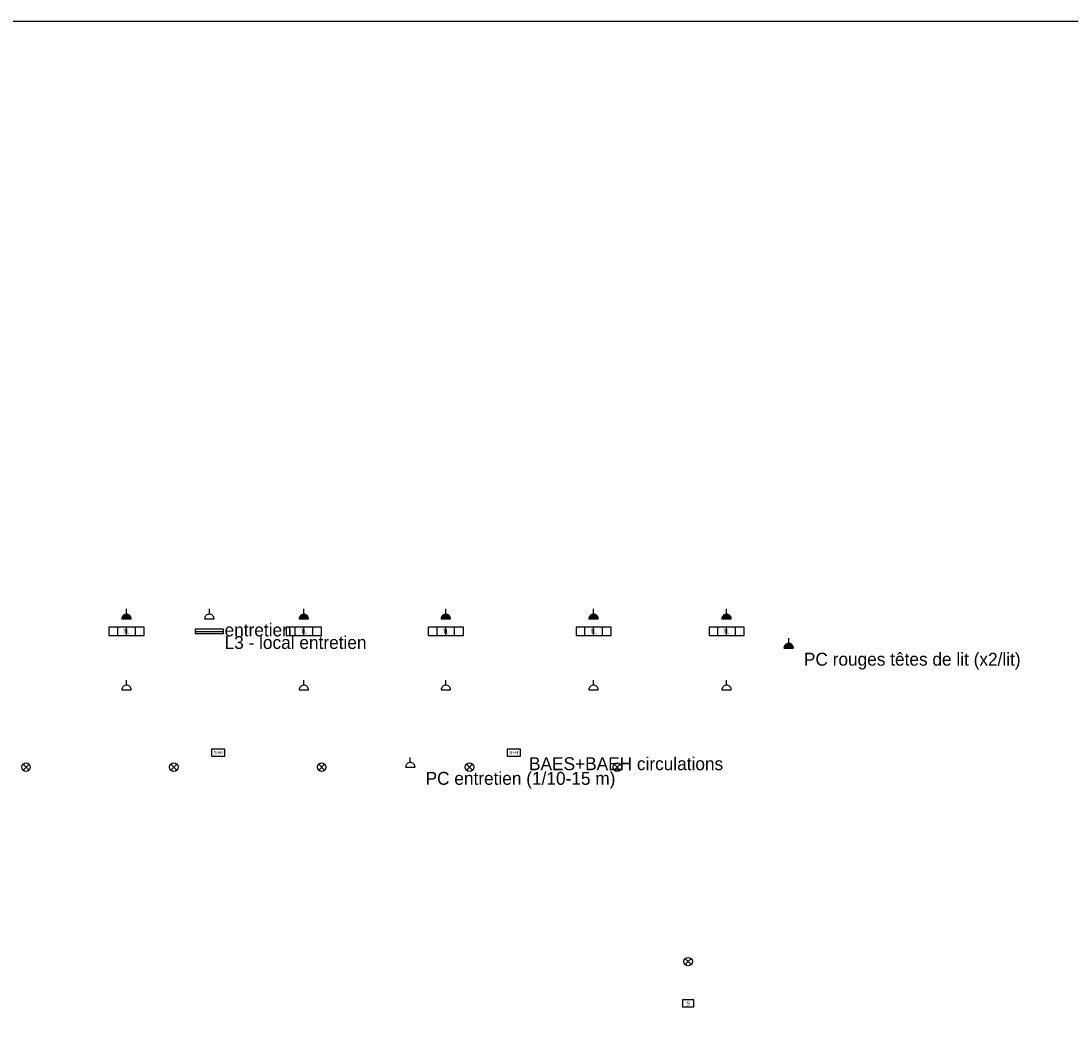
# Model space of a CAD drawing. Header units: millimetres. Extents: x 0 to 164508, y 0 to 89090.
# Tile 3 of 4: x 46412 to 91179, y 45616 to 89090. Entities that reach past the tile are written whole.
import ezdxf
from ezdxf.enums import TextEntityAlignment as Align

# ---------------------------------------------------------------- set-up
doc = ezdxf.new("R2010")
doc.units = ezdxf.units.MM
for name, color, linetype in [('ELEC-ECL-LUM', 2, 'Continuous'), ('ELEC-ECL-SECU', 3, 'Continuous'), ('ELEC-PC-NORMAL', 7, 'Continuous'), ('ELEC-PC-SECOURU', 1, 'Continuous'), ('ELEC-TEXTE', 7, 'Continuous'), ('FOND-ARCHI', 8, 'Continuous')]:
    doc.layers.add(name, color=color, linetype=linetype)
picture_1 = doc.add_image_def('image1.png', size_in_pixel=(3573, 2526))

# ---------------------------------------------------------------- blocks, each defined once
blk = doc.blocks.new('ELEC_TL')
for p, q in [((-375, -180), (-375, 180)), ((0, -180), (0, 180)), ((375, -180), (375, 180))]:
    blk.add_line(p, q)
blk.add_lwpolyline([(-750, -180), (750, -180), (750, 180), (-750, 180)], close=True)
blk.add_text('TL', height=170).set_placement((0, 0), align=Align.MIDDLE_CENTER)
blk = doc.blocks.new('ELEC_DOWNLIGHT')
for p, q in [((-127, -127), (127, 127)), ((-127, 127), (127, -127))]:
    blk.add_line(p, q)
blk.add_circle((0, 0), 180)
blk = doc.blocks.new('ELEC_REGLETTE')
blk.add_line((-600, 0), (600, 0))
blk.add_lwpolyline([(-600, -90), (600, -90), (600, 90), (-600, 90)], close=True)
blk = doc.blocks.new('ELEC_BAEH')
blk.add_lwpolyline([(-280, -150), (280, -150), (280, 150), (-280, 150)], close=True)
blk.add_text('S+H', height=140).set_placement((0, 0), align=Align.MIDDLE_CENTER)
blk = doc.blocks.new('ELEC_BAES')
blk.add_lwpolyline([(-240, -150), (240, -150), (240, 150), (-240, 150)], close=True)
blk.add_text('S', height=170).set_placement((0, 0), align=Align.MIDDLE_CENTER)
blk = doc.blocks.new('ELEC_PCS')
blk.add_hatch(color=7).paths.add_polyline_path([(200, 0), (193, 52), (173, 100), (141, 141), (100, 173), (52, 193), (0, 200), (-52, 193), (-100, 173), (-141, 141), (-173, 100), (-193, 52), (-200, 0), (-200, 0)])
for p, q in [((-200, 0), (200, 0)), ((0, 200), (0, 420))]:
    blk.add_line(p, q)
blk.add_lwpolyline([(200, 0), (197, 35), (188, 68), (173, 100), (153, 129), (129, 153), (100, 173), (68, 188), (35, 197), (0, 200), (-35, 197), (-68, 188), (-100, 173), (-129, 153), (-153, 129), (-173, 100), (-188, 68), (-197, 35), (-200, 0)])
blk = doc.blocks.new('ELEC_PC')
for p, q in [((-200, 0), (200, 0)), ((0, 200), (0, 420))]:
    blk.add_line(p, q)
blk.add_lwpolyline([(200, 0), (197, 35), (188, 68), (173, 100), (153, 129), (129, 153), (100, 173), (68, 188), (35, 197), (0, 200), (-35, 197), (-68, 188), (-100, 173), (-129, 153), (-153, 129), (-173, 100), (-188, 68), (-197, 35), (-200, 0)])

msp = doc.modelspace()

# ---------------------------------------------------------------- block references
at = {"layer": 'ELEC-ECL-LUM'}
for name, p in [('ELEC_TL', (50912.9284, 63076.074)), ('ELEC_REGLETTE', (54441.5472, 63076.074)), ('ELEC_TL', (58474.2544, 63076.074)), ('ELEC_TL', (58474.2544, 63076.074)), ('ELEC_TL', (64523.3152, 63076.074)), ('ELEC_TL', (70824.4202, 63076.074)), ('ELEC_TL', (76495.4147, 63076.074)), ('ELEC_DOWNLIGHT', (46628.177, 57285.1915)), ('ELEC_DOWNLIGHT', (52929.282, 57285.1915)), ('ELEC_DOWNLIGHT', (59230.387, 57285.1915)), ('ELEC_DOWNLIGHT', (65531.492, 57285.1915)), ('ELEC_DOWNLIGHT', (71832.597, 57285.1915)), ('ELEC_DOWNLIGHT', (74857.1274, 48999.775))]:
    msp.add_blockref(name, p, dxfattribs=at)
at = {"layer": 'ELEC-ECL-SECU'}
for name, p in [('ELEC_BAEH', (54819.6135, 57908.825)), ('ELEC_BAEH', (67421.8235, 57908.825)), ('ELEC_BAES', (74857.1274, 47217.965))]:
    msp.add_blockref(name, p, dxfattribs=at)
at = {"layer": 'ELEC-PC-NORMAL'}
for p in [(54441.5472, 63610.617), (50912.9284, 60581.54), (58474.2544, 60581.54), (64523.3152, 60581.54), (70824.4202, 60581.54), (76495.4147, 60581.54), (63011.05, 57285.1915)]:
    msp.add_blockref('ELEC_PC', p, dxfattribs=at)
at = {"layer": 'ELEC-PC-SECOURU'}
for p in [(50912.9284, 63610.617), (58474.2544, 63610.617), (64523.3152, 63610.617), (70824.4202, 63610.617), (76495.4147, 63610.617), (79141.8788, 62363.35)]:
    msp.add_blockref('ELEC_PCS', p, dxfattribs=at)

# ---------------------------------------------------------------- texts
at = {"layer": 'ELEC-TEXTE'}
for s, p in [('entretien', (55091.5472, 62860.617)), ('L3 - local entretien', (55091.5472, 62326.074)), ('PC rouges têtes de lit (x2/lit)', (79791.8788, 61613.35)), ('BAES+BAEH circulations', (68071.8235, 57158.825)), ('PC entretien (1/10-15 m)', (63661.05, 56535.1915))]:
    msp.add_text(s, height=550, dxfattribs=at).set_placement(p)

# ---------------------------------------------------------------- pictures from other files: only their frames are drawn
at = {"layer": 'FOND-ARCHI'}
image = msp.add_image(picture_1, insert=(0, 0), size_in_units=(126022.1, 89090.5), dxfattribs=at)

doc.saveas('drawing.dxf')
